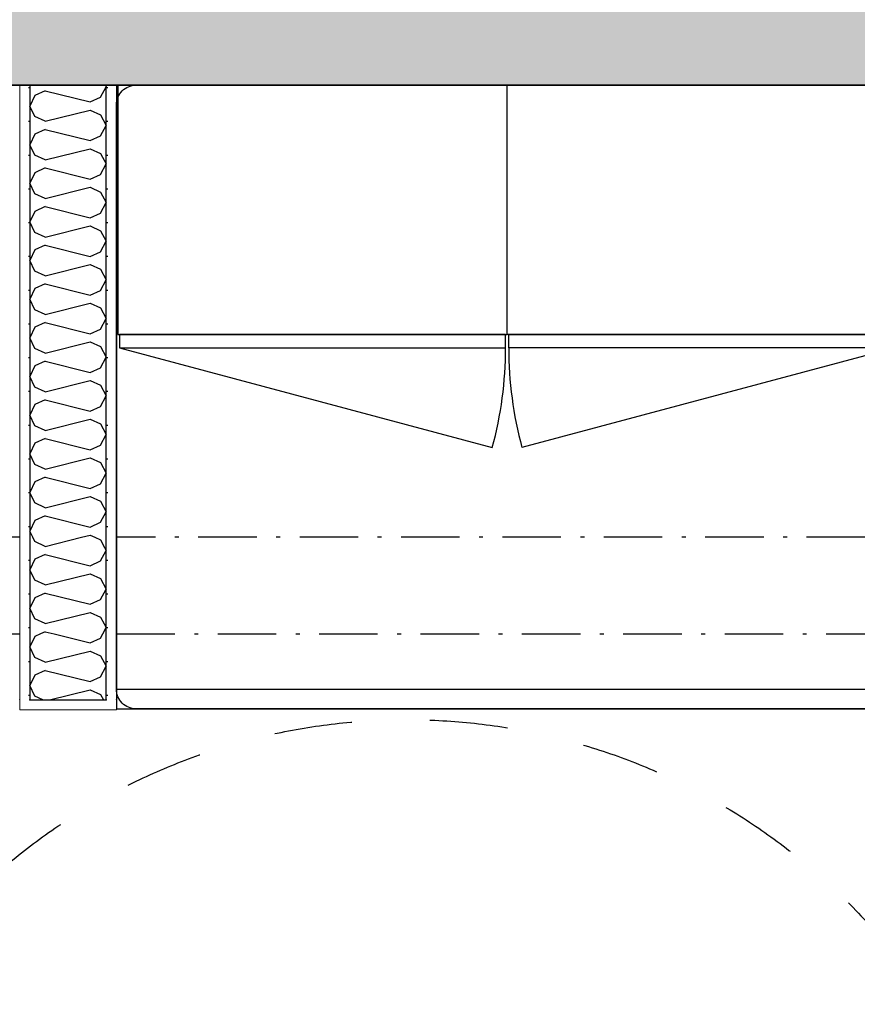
# Model space of a CAD drawing. Header units: millimetres. Extents: x -150 to 340931, y -1115 to 365939.
# Tile 231 of 253: x 310113 to 311187, y 348049 to 349312. Entities that reach past the tile are written whole.
import ezdxf
from ezdxf.enums import TextEntityAlignment as Align

# ---------------------------------------------------------------- set-up
doc = ezdxf.new("R2010")
doc.units = ezdxf.units.MM
doc.header["$LTSCALE"] = 0.5
doc.header["$MEASUREMENT"] = 0
for name, pattern in [('Over snittplan', [260, 150, -50, 10, -50]), ('PLINE', [0]), ('Stipling', [400, 200, -200])]:
    doc.linetypes.add(name, pattern=pattern)
for name, color, linetype in [('232- Ikke-bærende yttervegger (Skravur)(Nye konstruksjoner)', 7, 'Continuous'), ('232- Ikke-bærende yttervegger(Nye konstruksjoner)', 7, 'Continuous'), ('242- Ikke-bærende innervegger (Skravur)(Nye konstruksjoner)', 7, 'Continuous'), ('242- Ikke-bærende innervegger(Nye konstruksjoner)', 7, 'Continuous'), ('245- Skjørt(Nye konstruksjoner)', 7, 'Continuous'), ('257- Systemhimlinger (Skravur)(Nye konstruksjoner)', 7, 'Continuous'), ('273- Kjøkkeninnredning(Nye konstruksjoner)', 7, 'Continuous'), ('842-M___1_50 Målsetting bygning', 7, 'Continuous'), ('842-M___1_50 Målsetting bygning(Nye konstruksjoner)', 7, 'Continuous'), ('862- M___Nettoareal(Nye konstruksjoner)', 7, 'Continuous'), ('862- M___Nettoareal(Polylinje)(Nye konstruksjoner)', 7, 'Continuous'), ('862- M___Nettoareal(Tekst)(Nye konstruksjoner)', 7, 'Continuous'), ('878- Annen overflate_visuell informasjon(Nye konstruksjoner)', 7, 'Continuous')]:
    doc.layers.add(name, color=color, linetype=linetype)
doc.layers.add('236- Innvendig kledning og overflate(Nye konstruksjoner)', color=7, linetype='Continuous', lineweight=0)
doc.styles.add('GENERATED_STYLE_1', font='txt')
doc.styles.add('GENERATED_STYLE_3', font='arial.ttf')
doc.dimstyles.new('GENERATED_STYLE__1', dxfattribs={"dimtxt": 100, "dimasz": 95, "dimexe": 0.18, "dimexo": 0.0625, "dimgap": 0, "dimtad": 1, "dimtih": 1, "dimtoh": 1, "dimdec": 0, "dimzin": 0, "dimdsep": 46, "dimtxsty": 'GENERATED_STYLE_3', "dimblk": 'ARROWHEAD_6', "dimblk1": 'ARROWHEAD_6', "dimblk2": 'ARROWHEAD_6', "dimcen": 0.09, "dimse1": 1, "dimse2": 1, "dimclrd": 256, "dimclre": 256, "dimclrt": 256, "dimadec": 1, "dimazin": 0, "dimtfac": 1, "dimtdec": 4, "dimtmove": 0, "dimatfit": 3, "dimfxl": 1, "dimtolj": 1, "dimtzin": 0, "dimarcsym": 0})
doc.dimstyles.new('GENERATED_STYLE__2', dxfattribs={"dimtxt": 100, "dimasz": 95, "dimexe": 0.18, "dimexo": 0.0625, "dimgap": 0, "dimtad": 1, "dimdec": 0, "dimzin": 0, "dimdsep": 46, "dimtxsty": 'GENERATED_STYLE_3', "dimblk": 'ARROWHEAD_6', "dimblk1": 'ARROWHEAD_6', "dimblk2": 'ARROWHEAD_6', "dimcen": 0.09, "dimse1": 1, "dimse2": 1, "dimclrd": 256, "dimclre": 256, "dimclrt": 256, "dimadec": 1, "dimazin": 0, "dimtfac": 1, "dimtdec": 4, "dimtmove": 0, "dimatfit": 3, "dimfxl": 1, "dimtolj": 1, "dimtzin": 0, "dimarcsym": 0})
pattern_1 = [(0, (0, 0), (0, 43.30127), [0, -25]), (0, (12.5, 21.65), (0, 43.30127), [0, -25])]

# ---------------------------------------------------------------- blocks, each defined once
blk = doc.blocks.new('LAGER_HVILE__25', base_point=(310574.2, 347662))
at = {"layer": '862- M___Nettoareal(Polylinje)(Nye konstruksjoner)', "linetype": 'PLINE', "flags": 128}
blk.add_lwpolyline([(312236.9, 346199.8), (312236.9, 349227.8), (308760.9, 349227.8), (308760.9, 346199.8)], close=True, dxfattribs=at)
at = {"layer": '862- M___Nettoareal(Tekst)(Nye konstruksjoner)', "style": 'GENERATED_STYLE_1'}
for tag, p in [('DUMMY_861', (310988.9, 347850.2)), ('ROOM_NAME', (310159.6, 347800.4)), ('DUMMY_862', (310159.6, 347662))]:
    blk.add_attdef(tag, text='', height=100, dxfattribs=at).set_placement(p, align=Align.TOP_LEFT)
blk = doc.blocks.new('*X478')
at = {"layer": '242- Ikke-bærende innervegger (Skravur)(Nye konstruksjoner)', "linetype": 'PLINE'}
for p, q in [((310219.4, 348523.8), (310223.9, 348531.9)), ((310221.1, 348536.8), (310223.9, 348531.9)), ((310145.6, 348526.7), (310139.4, 348523.8)), ((310145.6, 348526.7), (310156.9, 348523.8))]:
    blk.add_line(p, q, dxfattribs=at)
blk = doc.blocks.new('*X479')
at = {"layer": '242- Ikke-bærende innervegger (Skravur)(Nye konstruksjoner)', "linetype": 'PLINE'}
for p, q in [((310132.3, 348642.3), (310129.7, 348647.8)), ((310145.6, 348636.2), (310132.3, 348642.3)), ((310145.6, 348636.2), (310192.1, 348647.8)), ((310209.1, 348647.8), (310216.4, 348644.6)), ((310216.4, 348644.6), (310221.8, 348634.8))]:
    blk.add_line(p, q, dxfattribs=at)
blk = doc.blocks.new('*X480')
at = {"layer": '242- Ikke-bærende innervegger (Skravur)(Nye konstruksjoner)', "linetype": 'PLINE'}
for p, q in [((310216.4, 348617.5), (310223.9, 348631)), ((310221.8, 348634.8), (310223.9, 348631)), ((310132.3, 348619.8), (310125.9, 348606.2)), ((310145.6, 348625.8), (310132.3, 348619.8)), ((310145.6, 348625.8), (310203.1, 348611.4)), ((310203.1, 348611.4), (310216.4, 348617.5)), ((310132.3, 348592.7), (310125.9, 348606.2)), ((310145.6, 348586.6), (310132.3, 348592.7)), ((310145.6, 348586.6), (310203.1, 348601)), ((310203.1, 348601), (310216.4, 348595)), ((310216.4, 348595), (310223.9, 348581.4)), ((310216.4, 348567.9), (310223.9, 348581.4)), ((310132.3, 348570.2), (310125.9, 348556.7)), ((310145.6, 348576.2), (310132.3, 348570.2)), ((310145.6, 348576.2), (310203.1, 348561.9)), ((310203.1, 348561.9), (310216.4, 348567.9)), ((310132.3, 348543.1), (310125.9, 348556.7)), ((310145.6, 348537.1), (310132.3, 348543.1)), ((310145.6, 348537.1), (310203.1, 348551.4)), ((310203.1, 348551.4), (310216.4, 348545.4)), ((310216.4, 348545.4), (310221.1, 348536.8))]:
    blk.add_line(p, q, dxfattribs=at)
blk = doc.blocks.new('*X481')
at = {"layer": '242- Ikke-bærende innervegger (Skravur)(Nye konstruksjoner)', "linetype": 'PLINE'}
for p, q in [((310132.3, 348520.6), (310125.9, 348507.1)), ((310139.4, 348523.8), (310132.3, 348520.6)), ((310156.9, 348523.8), (310203.1, 348512.3)), ((310203.1, 348512.3), (310216.4, 348518.3)), ((310216.4, 348518.3), (310219.4, 348523.8)), ((310132.3, 348493.5), (310125.9, 348507.1)), ((310145.6, 348487.5), (310132.3, 348493.5)), ((310145.6, 348487.5), (310203.1, 348501.9)), ((310203.1, 348501.9), (310216.4, 348495.8)), ((310216.4, 348495.8), (310223.9, 348482.3)), ((310216.4, 348468.8), (310223.9, 348482.3)), ((310132.3, 348471), (310125.9, 348457.5)), ((310145.6, 348477.1), (310132.3, 348471)), ((310145.6, 348477.1), (310203.1, 348462.7)), ((310203.1, 348462.7), (310216.4, 348468.8)), ((310132.3, 348444), (310125.9, 348457.5)), ((310142.7, 348439.3), (310132.3, 348444)), ((310150.9, 348439.3), (310203.1, 348452.3)), ((310203.1, 348452.3), (310216.4, 348446.3)), ((310216.4, 348446.3), (310220.3, 348439.3))]:
    blk.add_line(p, q, dxfattribs=at)
blk = doc.blocks.new('*X482')
at = {"layer": '242- Ikke-bærende innervegger (Skravur)(Nye konstruksjoner)', "linetype": 'PLINE'}
for p, q in [((310216.4, 349212.4), (310223.9, 349225.9)), ((310222.8, 349227.8), (310223.9, 349225.9)), ((310132.3, 349214.7), (310125.9, 349201.1)), ((310145.6, 349220.7), (310132.3, 349214.7)), ((310145.6, 349220.7), (310203.1, 349206.3)), ((310203.1, 349206.3), (310216.4, 349212.4)), ((310132.3, 349187.6), (310125.9, 349201.1)), ((310145.6, 349181.5), (310132.3, 349187.6)), ((310145.6, 349181.5), (310203.1, 349195.9)), ((310203.1, 349195.9), (310216.4, 349189.9)), ((310216.4, 349189.9), (310223.9, 349176.3)), ((310216.4, 349162.8), (310223.9, 349176.3)), ((310132.3, 349165.1), (310125.9, 349151.5)), ((310145.6, 349171.1), (310132.3, 349165.1)), ((310145.6, 349171.1), (310203.1, 349156.8)), ((310203.1, 349156.8), (310216.4, 349162.8)), ((310132.3, 349138), (310125.9, 349151.5)), ((310145.6, 349132), (310132.3, 349138)), ((310145.6, 349132), (310203.1, 349146.3)), ((310203.1, 349146.3), (310216.4, 349140.3)), ((310216.4, 349140.3), (310223.9, 349126.8)), ((310216.4, 349113.2), (310223.9, 349126.8)), ((310132.3, 349115.5), (310125.9, 349102)), ((310145.6, 349121.6), (310132.3, 349115.5)), ((310145.6, 349121.6), (310203.1, 349107.2)), ((310203.1, 349107.2), (310216.4, 349113.2)), ((310132.3, 349088.4), (310125.9, 349102)), ((310145.6, 349082.4), (310132.3, 349088.4)), ((310145.6, 349082.4), (310203.1, 349096.8)), ((310203.1, 349096.8), (310216.4, 349090.7)), ((310216.4, 349090.7), (310223.9, 349077.2)), ((310145.6, 349072), (310132.3, 349065.9)), ((310145.6, 349072), (310203.1, 349057.6)), ((310216.4, 349063.6), (310223.9, 349077.2)), ((310132.3, 349065.9), (310125.9, 349052.4)), ((310203.1, 349057.6), (310216.4, 349063.6)), ((310132.3, 349038.9), (310125.9, 349052.4)), ((310145.6, 349032.8), (310203.1, 349047.2)), ((310203.1, 349047.2), (310216.4, 349041.1)), ((310145.6, 349032.8), (310132.3, 349038.9)), ((310216.4, 349041.1), (310223.9, 349027.6)), ((310145.6, 349022.4), (310132.3, 349016.4)), ((310145.6, 349022.4), (310203.1, 349008)), ((310216.4, 349014.1), (310223.9, 349027.6)), ((310132.3, 349016.4), (310125.9, 349002.8)), ((310203.1, 349008), (310216.4, 349014.1)), ((310132.3, 348989.3), (310125.9, 349002.8)), ((310145.6, 348983.2), (310203.1, 348997.6)), ((310203.1, 348997.6), (310216.4, 348991.6)), ((310145.6, 348983.2), (310132.3, 348989.3)), ((310216.4, 348991.6), (310223.9, 348978)), ((310145.6, 348972.8), (310132.3, 348966.8)), ((310145.6, 348972.8), (310203.1, 348958.5)), ((310216.4, 348964.5), (310223.9, 348978)), ((310132.3, 348966.8), (310125.9, 348953.2)), ((310203.1, 348958.5), (310216.4, 348964.5)), ((310132.3, 348939.7), (310125.9, 348953.2)), ((310145.6, 348933.7), (310203.1, 348948)), ((310203.1, 348948), (310216.4, 348942)), ((310145.6, 348933.7), (310132.3, 348939.7)), ((310216.4, 348942), (310223.9, 348928.5)), ((310145.6, 348923.3), (310132.3, 348917.2)), ((310145.6, 348923.3), (310203.1, 348908.9)), ((310216.4, 348914.9), (310223.9, 348928.5)), ((310132.3, 348917.2), (310125.9, 348903.7)), ((310203.1, 348908.9), (310216.4, 348914.9)), ((310132.3, 348890.1), (310125.9, 348903.7)), ((310145.6, 348884.1), (310203.1, 348898.5)), ((310203.1, 348898.5), (310216.4, 348892.4)), ((310145.6, 348884.1), (310132.3, 348890.1)), ((310216.4, 348892.4), (310223.9, 348878.9)), ((310145.6, 348873.7), (310132.3, 348867.6)), ((310145.6, 348873.7), (310203.1, 348859.3)), ((310216.4, 348865.3), (310223.9, 348878.9)), ((310132.3, 348867.6), (310125.9, 348854.1)), ((310203.1, 348859.3), (310216.4, 348865.3)), ((310132.3, 348840.6), (310125.9, 348854.1)), ((310145.6, 348834.5), (310203.1, 348848.9)), ((310203.1, 348848.9), (310216.4, 348842.9)), ((310145.6, 348834.5), (310132.3, 348840.6)), ((310216.4, 348842.9), (310223.9, 348829.3)), ((310145.6, 348824.1), (310132.3, 348818.1)), ((310145.6, 348824.1), (310203.1, 348809.7)), ((310216.4, 348815.8), (310223.9, 348829.3)), ((310132.3, 348818.1), (310125.9, 348804.5)), ((310203.1, 348809.7), (310216.4, 348815.8)), ((310132.3, 348791), (310125.9, 348804.5)), ((310145.6, 348784.9), (310203.1, 348799.3)), ((310203.1, 348799.3), (310216.4, 348793.3)), ((310145.6, 348784.9), (310132.3, 348791)), ((310216.4, 348793.3), (310223.9, 348779.7)), ((310132.3, 348768.5), (310125.9, 348755)), ((310145.6, 348774.5), (310132.3, 348768.5)), ((310145.6, 348774.5), (310203.1, 348760.2)), ((310216.4, 348766.2), (310223.9, 348779.7)), ((310203.1, 348760.2), (310216.4, 348766.2)), ((310132.3, 348741.4), (310125.9, 348755)), ((310145.6, 348735.4), (310203.1, 348749.7)), ((310203.1, 348749.7), (310216.4, 348743.7)), ((310216.4, 348743.7), (310223.9, 348730.2)), ((310145.6, 348735.4), (310132.3, 348741.4)), ((310132.3, 348718.9), (310125.9, 348705.4)), ((310145.6, 348725), (310132.3, 348718.9)), ((310145.6, 348725), (310203.1, 348710.6)), ((310216.4, 348716.6), (310223.9, 348730.2)), ((310132.3, 348691.8), (310125.9, 348705.4)), ((310203.1, 348710.6), (310216.4, 348716.6)), ((310145.6, 348685.8), (310203.1, 348700.2)), ((310203.1, 348700.2), (310216.4, 348694.1)), ((310216.4, 348694.1), (310223.9, 348680.6)), ((310145.6, 348685.8), (310132.3, 348691.8)), ((310216.4, 348667.1), (310223.9, 348680.6)), ((310132.3, 348669.3), (310125.9, 348655.8)), ((310145.6, 348675.4), (310132.3, 348669.3)), ((310145.6, 348675.4), (310203.1, 348661)), ((310129.7, 348647.8), (310125.9, 348655.8)), ((310203.1, 348661), (310216.4, 348667.1)), ((310192.1, 348647.8), (310203.1, 348650.6)), ((310203.1, 348650.6), (310209.1, 348647.8))]:
    blk.add_line(p, q, dxfattribs=at)
blk = doc.blocks.new('Veggende 4[49]')
at = {"layer": '242- Ikke-bærende innervegger (Skravur)(Nye konstruksjoner)', "linetype": 'Continuous'}
h = blk.add_hatch(dxfattribs=at)
h.set_pattern_fill('Prikker_tett', color=256, style=0, pattern_type=2)
h.set_pattern_definition(pattern_1)
h.paths.add_polyline_path([(310236.9, 348439.3), (310112.9, 348439.3), (310112.9, 348426.3), (310236.9, 348426.3)])
at = {"layer": '236- Innvendig kledning og overflate(Nye konstruksjoner)', "linetype": 'PLINE'}
for p, q in [((310112.9, 348426.3), (310112.9, 348439.3)), ((310236.9, 348426.3), (310236.9, 348439.3)), ((310112.9, 348426.3), (310236.9, 348426.3))]:
    blk.add_line(p, q, dxfattribs=at)
for p in [(310112.9, 348439.3), (310236.9, 348439.3)]:
    blk.add_point(p, dxfattribs=at)
at = {"layer": '242- Ikke-bærende innervegger(Nye konstruksjoner)', "linetype": 'PLINE'}
blk.add_line((310125.9, 348439.3), (310223.9, 348439.3), dxfattribs=at)
for p in [(310125.9, 348439.3), (310223.9, 348439.3)]:
    blk.add_point(p, dxfattribs=at)
blk = doc.blocks.new('Kontorskap[130]', base_point=(310236.9, 348427.8))
at = {"layer": '273- Kjøkkeninnredning(Nye konstruksjoner)', "linetype": 'PLINE'}
blk.add_line((310236.9, 348452.8), (311236.9, 348452.8), dxfattribs=at)
at = {"layer": '273- Kjøkkeninnredning(Nye konstruksjoner)', "linetype": 'PLINE', "flags": 128}
blk.add_lwpolyline([(310236.9, 348427.8), (311236.9, 348427.8), (311236.9, 349227.8), (310236.9, 349227.8)], close=True, dxfattribs=at)
blk = doc.blocks.new('Madrass[131]', base_point=(310236.9, 348427.8))
at = {"layer": '273- Kjøkkeninnredning(Nye konstruksjoner)', "linetype": 'PLINE', "flags": 128}
blk.add_lwpolyline([(310261.9, 348427.8, -0.414214), (310236.9, 348452.8), (310236.9, 349202.8, -0.414214), (310261.9, 349227.8), (312211.9, 349227.8, -0.414214), (312236.9, 349202.8), (312236.9, 348452.8, -0.414214), (312211.9, 348427.8)], format="xyb", close=True, dxfattribs=at)
blk = doc.blocks.new('7.04.01 Top Cabinet with 1 door[193]', base_point=(311236.9, 348907.8))
at = {"layer": '273- Kjøkkeninnredning(Nye konstruksjoner)', "linetype": 'PLINE'}
blk.add_line((311234.9, 348890.9), (310756.9, 348762.8), dxfattribs=at)
at = {"layer": '273- Kjøkkeninnredning(Nye konstruksjoner)', "linetype": 'PLINE', "flags": 128}
for points in [[(311236.9, 348907.8), (310737.9, 348907.8), (310737.9, 349227.8), (311236.9, 349227.8)], [(311234.9, 348907.8), (311234.9, 348890.9), (310739.9, 348890.9), (310739.9, 348907.8)]]:
    blk.add_lwpolyline(points, close=True, dxfattribs=at)
at = {"layer": '273- Kjøkkeninnredning(Nye konstruksjoner)', "linetype": 'PLINE'}
blk.add_ellipse((311238.9, 348890.9), major_axis=(499, 0), ratio=0.991192, start_param=3.141593, end_param=3.403392, dxfattribs=at)
blk = doc.blocks.new('7.04.01 Top Cabinet with 1 door[194]', base_point=(310238.9, 348907.8))
at = {"layer": '273- Kjøkkeninnredning(Nye konstruksjoner)', "linetype": 'PLINE'}
blk.add_line((310240.9, 348890.9), (310718.9, 348762.8), dxfattribs=at)
at = {"layer": '273- Kjøkkeninnredning(Nye konstruksjoner)', "linetype": 'PLINE', "flags": 128}
for points in [[(310238.9, 348907.8), (310737.9, 348907.8), (310737.9, 349227.8), (310238.9, 349227.8)], [(310240.9, 348907.8), (310240.9, 348890.9), (310735.9, 348890.9), (310735.9, 348907.8)]]:
    blk.add_lwpolyline(points, close=True, dxfattribs=at)
at = {"layer": '273- Kjøkkeninnredning(Nye konstruksjoner)', "linetype": 'PLINE'}
blk.add_ellipse((310236.9, 348890.9), major_axis=(499, 0), ratio=0.991192, start_param=6.021386, end_param=6.283185, dxfattribs=at)
blk = doc.blocks.new('*D774')
at = {"layer": '842-M___1_50 Målsetting bygning(Nye konstruksjoner)', "linetype": 'PLINE'}
for p, q in [((276294.5, 363585.1), (276294.5, 363772.6)), ((335668.8, 363585.1), (335668.8, 363772.6)), ((276344.5, 363728.9), (276244.5, 363628.9)), ((335618.8, 363628.9), (335718.8, 363728.9)), ((276219.5, 363678.9), (276294.5, 363678.9)), ((276294.5, 363678.9), (335668.8, 363678.9)), ((335668.8, 363678.9), (335743.8, 363678.9))]:
    blk.add_line(p, q, dxfattribs=at)
at = {"layer": '842-M___1_50 Målsetting bygning(Nye konstruksjoner)', "insert": (305772, 363698.9), "char_height": 100, "attachment_point": 7, "style": 'GENERATED_STYLE_3'}
blk.add_mtext('\\A1;{\\pql;\\fArial|b0|i0|c0|p0;\\W1.000000;59\xa0374}', dxfattribs=at)
blk = doc.blocks.new('ARROWHEAD_6')
at = {"linetype": 'Continuous'}
for p, q in [((-0.5, -0.5), (0.5, 0.5)), ((0, 0), (-1, 0))]:
    blk.add_line(p, q, dxfattribs=at)
blk = doc.blocks.new('*D921')
at = {"layer": '842-M___1_50 Målsetting bygning', "linetype": 'PLINE'}
for p, q in [((308698.9, 342391.1), (308698.9, 342578.6)), ((310375.9, 342391.1), (310375.9, 342578.6)), ((308748.9, 342534.9), (308648.9, 342434.9)), ((310425.9, 342534.9), (310325.9, 342434.9)), ((308698.9, 342484.9), (310375.9, 342484.9))]:
    blk.add_line(p, q, dxfattribs=at)
at = {"layer": '842-M___1_50 Målsetting bygning', "insert": (309365.8, 342504.9), "char_height": 100, "attachment_point": 7, "style": 'GENERATED_STYLE_3'}
blk.add_mtext('\\A1;{\\pql;\\fArial|b0|i0|c0|p0;\\W1.000000;1\xa0677}', dxfattribs=at)
blk = doc.blocks.new('*D942')
at = {"layer": '842-M___1_50 Målsetting bygning', "linetype": 'PLINE'}
for p, q in [((309134.6, 349277.8), (309234.6, 349177.8)), ((309278.4, 349227.8), (309090.9, 349227.8)), ((309184.6, 346186.8), (309184.6, 349227.8)), ((309134.6, 346236.8), (309234.6, 346136.8)), ((309278.4, 346186.8), (309090.9, 346186.8))]:
    blk.add_line(p, q, dxfattribs=at)
at = {"layer": '842-M___1_50 Målsetting bygning', "char_height": 100, "attachment_point": 7, "rotation": 90, "style": 'GENERATED_STYLE_3'}
for s, insert in [('\\A1;{\\pql;\\fArial|b0|i0|c0|p0;\\W1.000000;220}', (309164.6, 349223.4)), ('\\A1;{\\pql;\\fArial|b0|i0|c0|p0;\\W1.000000;3\xa0041}', (309164.6, 347535.7))]:
    blk.add_mtext(s, dxfattribs=dict(at, insert=insert))
blk = doc.blocks.new('*D976')
at = {"layer": '842-M___1_50 Målsetting bygning', "linetype": 'PLINE'}
for p, q in [((311818.4, 349277.8), (311918.4, 349177.8)), ((311962.2, 349227.8), (311774.7, 349227.8)), ((311868.4, 348116.8), (311868.4, 349227.8)), ((311818.4, 348166.8), (311918.4, 348066.8)), ((311962.2, 348116.8), (311774.7, 348116.8))]:
    blk.add_line(p, q, dxfattribs=at)
at = {"layer": '842-M___1_50 Målsetting bygning', "char_height": 100, "attachment_point": 7, "rotation": 90, "style": 'GENERATED_STYLE_3'}
for s, insert in [('\\A1;{\\pql;\\fArial|b0|i0|c0|p0;\\W1.000000;220}', (311848.4, 349223.4)), ('\\A1;{\\pql;\\fArial|b0|i0|c0|p0;\\W1.000000;1\xa0111}', (311848.4, 348510.9))]:
    blk.add_mtext(s, dxfattribs=dict(at, insert=insert))
blk = doc.blocks.new('*D977')
at = {"layer": '842-M___1_50 Målsetting bygning', "linetype": 'PLINE'}
for p, q in [((311868.4, 349447.8), (311868.4, 349522.8)), ((311918.4, 349397.8), (311818.4, 349497.8)), ((311962.2, 349447.8), (311774.7, 349447.8)), ((311868.4, 349227.8), (311868.4, 349447.8)), ((311818.4, 349277.8), (311918.4, 349177.8)), ((311962.2, 349227.8), (311774.7, 349227.8))]:
    blk.add_line(p, q, dxfattribs=at)
blk = doc.blocks.new('*D1156')
at = {"layer": '842-M___1_50 Målsetting bygning', "linetype": 'PLINE'}
for p, q in [((308698.9, 344065.8), (308698.9, 344253.3)), ((314422.9, 344065.8), (314422.9, 344253.3)), ((308748.9, 344209.5), (308648.9, 344109.5)), ((314472.9, 344209.5), (314372.9, 344109.5)), ((308698.9, 344159.5), (314422.9, 344159.5))]:
    blk.add_line(p, q, dxfattribs=at)
at = {"layer": '842-M___1_50 Målsetting bygning', "insert": (311389.3, 344179.5), "char_height": 100, "attachment_point": 7, "style": 'GENERATED_STYLE_3'}
blk.add_mtext('\\A1;{\\pql;\\fArial|b0|i0|c0|p0;\\W1.000000;5\xa0724}', dxfattribs=at)
blk = doc.blocks.new('*D1589')
at = {"layer": '842-M___1_50 Målsetting bygning', "linetype": 'PLINE'}
for p, q in [((308698.9, 350040.8), (308698.9, 350228.3)), ((312298.9, 350040.8), (312298.9, 350228.3)), ((308748.9, 350184.6), (308648.9, 350084.6)), ((312348.9, 350184.6), (312248.9, 350084.6)), ((308698.9, 350134.6), (312298.9, 350134.6))]:
    blk.add_line(p, q, dxfattribs=at)
at = {"layer": '842-M___1_50 Målsetting bygning', "insert": (310327.3, 350154.6), "char_height": 100, "attachment_point": 7, "style": 'GENERATED_STYLE_3'}
blk.add_mtext('\\A1;{\\pql;\\fArial|b0|i0|c0|p0;\\W1.000000;3\xa0600}', dxfattribs=at)
blk = doc.blocks.new('*D1604')
at = {"layer": '842-M___1_50 Målsetting bygning', "linetype": 'PLINE'}
for p, q in [((308698.9, 352631.8), (308698.9, 352819.3)), ((312249.9, 352631.8), (312249.9, 352819.3)), ((308748.9, 352775.6), (308648.9, 352675.6)), ((312299.9, 352775.6), (312199.9, 352675.6)), ((308698.9, 352725.6), (312249.9, 352725.6))]:
    blk.add_line(p, q, dxfattribs=at)
at = {"layer": '842-M___1_50 Målsetting bygning', "char_height": 100, "attachment_point": 7, "style": 'GENERATED_STYLE_3'}
for s, insert in [('\\A1;{\\pql;\\fArial|b0|i0|c0|p0;\\W1.000000;3\xa0551}', (310302.8, 352745.6)), ('\\A1;{\\pql;\\fArial|b0|i0|c0|p0;\\W1.000000;98}', (312222.6, 352745.6))]:
    blk.add_mtext(s, dxfattribs=dict(at, insert=insert))
blk = doc.blocks.new('*D1655')
at = {"layer": '842-M___1_50 Målsetting bygning', "linetype": 'PLINE'}
for p, q in [((308450.9, 345754.7), (308450.9, 345942.2)), ((308698.9, 345754.7), (308698.9, 345942.2)), ((308500.9, 345898.5), (308400.9, 345798.5)), ((308748.9, 345898.5), (308648.9, 345798.5)), ((308375.9, 345848.5), (308450.9, 345848.5)), ((308450.9, 345848.5), (308698.9, 345848.5)), ((308698.9, 345848.5), (312249.9, 345848.5))]:
    blk.add_line(p, q, dxfattribs=at)
at = {"layer": '842-M___1_50 Målsetting bygning', "insert": (308460.5, 345868.5), "char_height": 100, "attachment_point": 7, "style": 'GENERATED_STYLE_3'}
blk.add_mtext('\\A1;{\\pql;\\fArial|b0|i0|c0|p0;\\W1.000000;248}', dxfattribs=at)
blk = doc.blocks.new('*D1656')
at = {"layer": '842-M___1_50 Målsetting bygning', "linetype": 'PLINE'}
for p, q in [((308698.9, 345754.7), (308698.9, 345942.2)), ((312249.9, 345754.7), (312249.9, 345942.2)), ((308748.9, 345898.5), (308648.9, 345798.5)), ((312299.9, 345898.5), (312199.9, 345798.5)), ((308698.9, 345848.5), (312249.9, 345848.5)), ((312249.9, 345848.5), (312347.9, 345848.5))]:
    blk.add_line(p, q, dxfattribs=at)
at = {"layer": '842-M___1_50 Målsetting bygning', "char_height": 100, "attachment_point": 7, "style": 'GENERATED_STYLE_3'}
for s, insert in [('\\A1;{\\pql;\\fArial|b0|i0|c0|p0;\\W1.000000;3\xa0551}', (310302.8, 345868.5)), ('\\A1;{\\pql;\\fArial|b0|i0|c0|p0;\\W1.000000;98}', (312222.6, 345868.5))]:
    blk.add_mtext(s, dxfattribs=dict(at, insert=insert))

msp = doc.modelspace()

# ---------------------------------------------------------------- hatches: boundary and pattern name
at = {"layer": '232- Ikke-bærende yttervegger (Skravur)(Nye konstruksjoner)', "linetype": 'Continuous'}
h = msp.add_hatch(dxfattribs=at)
h.set_pattern_fill('Betong_strukturell', color=256, style=0, pattern_type=2)
h.set_pattern_definition([(0, (0, 0), (0, 311.76916), [30, -150]), (0, (90, 155.9), (0, 311.76916), [30, -150]), (60, (0, 0), (-270.00001, 155.88458), [30, -150]), (60, (180, 0), (-270.00001, 155.88458), [30, -150]), (120, (30, 0), (270.00001, 155.88458), [30, -150]), (120, (210, 0), (270.00001, 155.88458), [30, -150]), (0, (0, 30), (0, 60.0000024), [0, -60.000002, 0, -90.000004]), (45, (30, 30), (-42.4264086, 42.4264086), [0, -45.000002, 0, -75.000003])])
h.paths.add_polyline_path([(308550.9, 349227.8), (312855.9, 349227.8), (312855.9, 349447.8), (308550.9, 349447.8)])
at = {"layer": '242- Ikke-bærende innervegger (Skravur)(Nye konstruksjoner)', "linetype": 'Continuous'}
h = msp.add_hatch(dxfattribs=at)
h.set_pattern_fill('Prikker_tett', color=256, style=0, pattern_type=2)
h.set_pattern_definition(pattern_1)
h.paths.add_polyline_path([(310112.9, 349227.8), (310112.9, 348647.8), (310125.9, 348647.8), (310125.9, 349227.8)])
h = msp.add_hatch(dxfattribs=at)
h.set_pattern_fill('Prikker_tett', color=256, style=0, pattern_type=2)
h.set_pattern_definition(pattern_1)
h.paths.add_polyline_path([(310236.9, 348647.8), (310236.9, 349227.8), (310223.9, 349227.8), (310223.9, 348647.8)])
h = msp.add_hatch(dxfattribs=at)
h.set_pattern_fill('Prikker_tett', color=256, style=0, pattern_type=2)
h.set_pattern_definition(pattern_1)
h.paths.add_polyline_path([(310125.9, 348647.8), (310112.9, 348647.8), (310112.9, 348634.8), (310125.9, 348634.8)])
h = msp.add_hatch(dxfattribs=at)
h.set_pattern_fill('Prikker_tett', color=256, style=0, pattern_type=2)
h.set_pattern_definition(pattern_1)
h.paths.add_polyline_path([(310236.9, 348647.8), (310223.9, 348647.8), (310223.9, 348634.8), (310236.9, 348634.8)])
h = msp.add_hatch(dxfattribs=at)
h.set_pattern_fill('Prikker_tett', color=256, style=0, pattern_type=2)
h.set_pattern_definition(pattern_1)
h.paths.add_polyline_path([(310125.9, 348634.8), (310112.9, 348634.8), (310112.9, 348536.8), (310125.9, 348536.8)])
h = msp.add_hatch(dxfattribs=at)
h.set_pattern_fill('Prikker_tett', color=256, style=0, pattern_type=2)
h.set_pattern_definition(pattern_1)
h.paths.add_polyline_path([(310236.9, 348634.8), (310223.9, 348634.8), (310223.9, 348536.8), (310236.9, 348536.8)])
h = msp.add_hatch(dxfattribs=at)
h.set_pattern_fill('Prikker_tett', color=256, style=0, pattern_type=2)
h.set_pattern_definition(pattern_1)
h.paths.add_polyline_path([(310125.9, 348536.8), (310112.9, 348536.8), (310112.9, 348523.8), (310125.9, 348523.8)])
h = msp.add_hatch(dxfattribs=at)
h.set_pattern_fill('Prikker_tett', color=256, style=0, pattern_type=2)
h.set_pattern_definition(pattern_1)
h.paths.add_polyline_path([(310236.9, 348536.8), (310223.9, 348536.8), (310223.9, 348523.8), (310236.9, 348523.8)])
h = msp.add_hatch(dxfattribs=at)
h.set_pattern_fill('Prikker_tett', color=256, style=0, pattern_type=2)
h.set_pattern_definition(pattern_1)
h.paths.add_polyline_path([(310112.9, 348523.8), (310112.9, 348439.3), (310125.9, 348439.3), (310125.9, 348523.8)])
h = msp.add_hatch(dxfattribs=at)
h.set_pattern_fill('Prikker_tett', color=256, style=0, pattern_type=2)
h.set_pattern_definition(pattern_1)
h.paths.add_polyline_path([(310223.9, 348439.3), (310236.9, 348439.3), (310236.9, 348523.8), (310223.9, 348523.8)])

# ---------------------------------------------------------------- linework, layer by layer
at = {"layer": '232- Ikke-bærende yttervegger(Nye konstruksjoner)', "linetype": 'PLINE', "flags": 128}
msp.add_lwpolyline([(308550.9, 349227.8), (312855.9, 349227.8)], dxfattribs=at)
at = {"layer": '236- Innvendig kledning og overflate(Nye konstruksjoner)', "linetype": 'PLINE'}
for p, q in [((310112.9, 348647.8), (310112.9, 348634.8)), ((310112.9, 348647.8), (310112.9, 348634.8)), ((310236.9, 348634.8), (310236.9, 348647.8)), ((310236.9, 348634.8), (310236.9, 348647.8)), ((310112.9, 348634.8), (310112.9, 348536.8)), ((310112.9, 348634.8), (310112.9, 348536.8)), ((310236.9, 348536.8), (310236.9, 348634.8)), ((310236.9, 348536.8), (310236.9, 348634.8)), ((310112.9, 348536.8), (310112.9, 348523.8)), ((310112.9, 348536.8), (310112.9, 348523.8)), ((310236.9, 348523.8), (310236.9, 348536.8)), ((310236.9, 348523.8), (310236.9, 348536.8))]:
    msp.add_line(p, q, dxfattribs=at)
at = {"layer": '236- Innvendig kledning og overflate(Nye konstruksjoner)', "linetype": 'PLINE', "flags": 128}
for points in [[(310112.9, 349227.8), (310112.9, 348647.8)], [(310125.9, 349227.8), (310112.9, 349227.8)], [(310236.9, 349227.8), (310223.9, 349227.8)], [(310236.9, 348647.8), (310236.9, 349227.8)], [(310112.9, 348523.8), (310112.9, 348439.3)], [(310236.9, 348439.3), (310236.9, 348523.8)]]:
    msp.add_lwpolyline(points, dxfattribs=at)
at = {"layer": '242- Ikke-bærende innervegger(Nye konstruksjoner)', "linetype": 'PLINE'}
for p, q in [((310125.9, 349227.8), (310125.9, 348647.8)), ((310223.9, 348647.8), (310223.9, 349227.8)), ((310125.9, 348523.8), (310125.9, 348439.3)), ((310223.9, 348439.3), (310223.9, 348523.8))]:
    msp.add_line(p, q, dxfattribs=at)
at = {"layer": '242- Ikke-bærende innervegger(Nye konstruksjoner)', "linetype": 'PLINE', "flags": 128}
msp.add_lwpolyline([(310223.9, 349227.8), (310125.9, 349227.8)], dxfattribs=at)
at = {"layer": '245- Skjørt(Nye konstruksjoner)', "linetype": 'PLINE'}
for p, q in [((310125.9, 348647.8), (310125.9, 348634.8)), ((310223.9, 348634.8), (310223.9, 348647.8)), ((310125.9, 348634.8), (310125.9, 348536.8)), ((310223.9, 348536.8), (310223.9, 348634.8)), ((310125.9, 348536.8), (310125.9, 348523.8)), ((310223.9, 348523.8), (310223.9, 348536.8))]:
    msp.add_line(p, q, dxfattribs=at)
at = {"layer": '245- Skjørt(Nye konstruksjoner)', "linetype": 'Over snittplan', "flags": 128}
for points in [[(310112.9, 348647.8), (308760.9, 348647.8)], [(312236.9, 348647.8), (310236.9, 348647.8)], [(308760.9, 348523.8), (310112.9, 348523.8)], [(310236.9, 348523.8), (312236.9, 348523.8)]]:
    msp.add_lwpolyline(points, dxfattribs=at)
at = {"layer": '257- Systemhimlinger (Skravur)(Nye konstruksjoner)', "linetype": 'PLINE', "flags": 128}
msp.add_lwpolyline([(308760.9, 349227.8), (312236.9, 349227.8), (312236.9, 346199.8), (308760.9, 346199.8)], close=True, dxfattribs=at)
at = {"layer": '878- Annen overflate_visuell informasjon(Nye konstruksjoner)', "linetype": 'Stipling'}
msp.add_circle((310609.2, 347613.8), 800, dxfattribs=at)

# ---------------------------------------------------------------- block references
at = {"layer": '242- Ikke-bærende innervegger(Nye konstruksjoner)'}
for name in ['*X482', '*X479', '*X480', '*X478', '*X481']:
    msp.add_blockref(name, (0, 0), dxfattribs=at)
at = {"layer": '242- Ikke-bærende innervegger(Nye konstruksjoner)', "linetype": 'PLINE'}
msp.add_blockref('Veggende 4[49]', (0, 0), dxfattribs=at)
at = {"layer": '273- Kjøkkeninnredning(Nye konstruksjoner)', "linetype": 'PLINE'}
for name, p in [('Kontorskap[130]', (310236.9, 348427.8)), ('Madrass[131]', (310236.9, 348427.8)), ('7.04.01 Top Cabinet with 1 door[194]', (310238.9, 348907.8)), ('7.04.01 Top Cabinet with 1 door[193]', (311236.9, 348907.8))]:
    msp.add_blockref(name, p, dxfattribs=at)
at = {"layer": '862- M___Nettoareal(Nye konstruksjoner)', "linetype": 'Continuous'}
msp.add_blockref('LAGER_HVILE__25', (310574.2, 347662), dxfattribs=at)

# ---------------------------------------------------------------- dimensions: what is measured, and where the dimension line sits
at = {"layer": '842-M___1_50 Målsetting bygning', "linetype": 'Continuous'}
for base, p2, picture, middle in [((312249.9, 352725.6), (312249.9, 352325.7), '*D1604', (310474.3, 352795.6)), ((312298.9, 350134.6), (312298.9, 349337.8), '*D1589', (310498.8, 350204.6)), ((310375.9, 342484.9), (310375.9, 343347.8), '*D921', (309537.3, 342554.9)), ((314422.9, 344159.5), (314422.9, 344535.8), '*D1156', (311560.8, 344229.5))]:
    dim = msp.add_linear_dim(base=base, p1=(308698.9, 348897.8), p2=p2, dimstyle='GENERATED_STYLE__1', dxfattribs=at)
    dim.commit()
    dim.dimension.update_dxf_attribs({"geometry": picture, "text_midpoint": middle, "dimtype": 160})
for base, p1, p2, picture, middle in [((311868.4, 349447.8), (308450.9, 349227.8), (308450.9, 349447.8), '*D977', (311798.4, 349337.6)), ((311868.4, 349227.8), (312236.9, 348116.8), (308450.9, 349227.8), '*D976', (311798.4, 348682.5)), ((309184.6, 349227.8), (311560.9, 346186.8), (308550.9, 349227.8), '*D942', (309114.6, 347707.3))]:
    dim = msp.add_linear_dim(base=base, p1=p1, p2=p2, angle=90, dimstyle='GENERATED_STYLE__2', dxfattribs=at)
    dim.commit()
    dim.dimension.update_dxf_attribs({"geometry": picture, "text_midpoint": middle, "dimtype": 160, "text_rotation": 90})
for base, p1, p2, picture, middle in [((308698.9, 345848.5), (308450.9, 348897.8), (308698.9, 348897.8), '*D1655', (308574.6, 345918.5)), ((312249.9, 345848.5), (308698.9, 348897.8), (312249.9, 347713.8), '*D1656', (310474.3, 345918.5))]:
    dim = msp.add_linear_dim(base=base, p1=p1, p2=p2, angle=0, dimstyle='GENERATED_STYLE__1', dxfattribs=at)
    dim.commit()
    dim.dimension.update_dxf_attribs({"geometry": picture, "text_midpoint": middle, "dimtype": 160})
at = {"layer": '842-M___1_50 Målsetting bygning(Nye konstruksjoner)', "linetype": 'Continuous'}
dim = msp.add_linear_dim(base=(335668.8, 363678.9), p1=(276294.5, 358685.2), p2=(335668.8, 339845.1), dimstyle='GENERATED_STYLE__1', dxfattribs=at)
dim.commit()
dim.dimension.update_dxf_attribs({"geometry": '*D774', "text_midpoint": (305981.5, 363748.9), "dimtype": 160})

doc.saveas('drawing.dxf')
